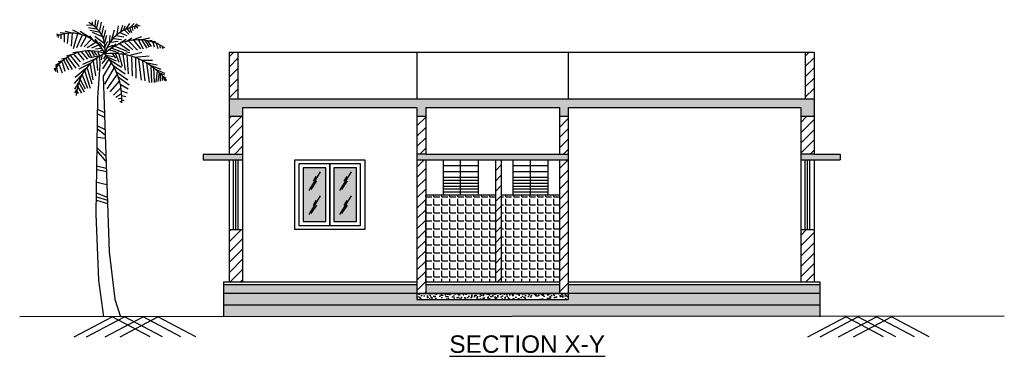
# Model space of a CAD drawing. Header units: metres. Extents: x 3.1 to 20, y 0.4 to 19.6.
# Tile 2 of 2: x 3.1 to 20, y 13.8 to 19.6. Entities that reach past the tile are written whole.
import ezdxf

# ---------------------------------------------------------------- set-up
doc = ezdxf.new("R2010")
doc.units = ezdxf.units.M
doc.header["$MEASUREMENT"] = 0
doc.layers.add('construction line', color=60, linetype='Continuous')
doc.layers.add('ELEVATION.', color=140, linetype='Continuous')
doc.styles.get("Standard").update_dxf_attribs({"font": 'arial.ttf'})
pattern_1 = [(45, (-895.78972, -197.2403), (-0.088388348, 0.088388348), [])]
pattern_2 = [(50, (-895.78972, -197.2403), (0.143452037, -0.012550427), [0.015, -0.165]), (355, (-895.78972, -197.2403), (-0.027750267, 0.150438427), [0.012, -0.132]), (100.451444, (-895.77776, -197.24134), (0.11570177, 0.137887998), [0.012748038, -0.140228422]), (46.1842, (-895.78972, -197.2003), (0.213448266, -0.033103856), [0.0225, -0.2475]), (96.635635, (-895.77193, -197.20306), (0.18693239, 0.19482372), [0.01912207, -0.21034275]), (351.184164, (-895.78972, -197.2003), (0.18693239, 0.19482372), [0.018, -0.198]), (21, (-895.76972, -197.2103), (0.11938141, -0.080523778), [0.015, -0.165]), (326, (-895.76972, -197.2103), (0.048663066, 0.14503001), [0.012, -0.132]), (71.451445, (-895.75977, -197.21701), (0.168044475, 0.06450623), [0.012748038, -0.140228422]), (37.5, (-895.78972, -197.2403), (0.002431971, 0.0665787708), [0, -0.1304, 0, -0.134, 0, -0.1325]), (7.5, (-895.78972, -197.2403), (0.0526139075, 0.0788823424), [0, -0.0764, 0, -0.1274, 0, -0.0505]), (327.5, (-895.83432, -197.2403), (0.1067644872, -0.0045109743), [0, -0.05, 0, -0.156, 0, -0.207]), (317.5, (-895.85432, -197.2403), (0.116637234, 0.020020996), [0, -0.065, 0, -0.1036, 0, -0.147])]
pattern_3 = [(37.5, (-895.789718, -197.2403), (-0.0012598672, 0.0385364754), [0, -0.0304, 0, -0.034, 0, -0.0325]), (7.5, (-895.78972, -197.2403), (0.035395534, 0.0564429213), [0, -0.0164, 0, -0.0274, 0, -0.0105]), (327.5, (-895.81432, -197.2403), (0.0622828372, 0.0001131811), [0, -0.01, 0, -0.036, 0, -0.047]), (317.5, (-895.81432, -197.2403), (0.060122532, 0.0175535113), [0, -0.005, 0, -0.0236, 0, -0.027])]

# ---------------------------------------------------------------- blocks, each defined once
blk = doc.blocks.new('GLASShatch')
for p, q in [((9.59, 3.01), (1.87, -9.54)), ((7, -3.11), (3.17, -8.86)), ((6.69, -0.13), (4.73, -3.4))]:
    blk.add_line(p, q)
blk = doc.blocks.new('*U248')
for p, q in [((-5.567, 196.707), (-4.987, 201.167)), ((-4.407, 195.716), (-3.247, 200.672)), ((-15.232, 191.255), (-20.644, 193.981)), ((-6.727, 197.202), (-11.366, 197.45)), ((-3.441, 194.477), (-10.013, 195.716)), ((-1.894, 192.494), (-9.24, 193.733)), ((-7.5, 199.68), (-7.5, 197.946)), ((-2.474, 193.733), (-1.315, 199.433)), ((-1.121, 190.759), (0.232, 196.955)), ((0.038, 188.281), (1.778, 193.981)), ((5.837, 187.786), (7.577, 194.229)), ((9.317, 191.255), (10.283, 196.955)), ((11.829, 192.99), (13.182, 197.45)), ((13.956, 194.229), (14.729, 196.955)), ((14.536, 193.981), (17.242, 191.255)), ((15.116, 194.477), (17.822, 198.689)), ((16.082, 194.972), (17.822, 192.494)), ((18.015, 195.716), (20.914, 198.689)), ((18.015, 195.468), (18.981, 192.494)), ((19.368, 196.459), (19.948, 193.733)), ((20.914, 196.459), (21.301, 194.972)), ((21.301, 196.459), (22.847, 198.441)), ((22.074, 196.707), (23.427, 195.716)), ((23.234, 196.707), (23.62, 197.698)), ((-29.729, 190.759), (-31.469, 191.255)), ((-30.309, 190.512), (-30.695, 189.025)), ((-25.283, 191.751), (-29.342, 192.246)), ((-28.763, 190.759), (-28.763, 188.281)), ((-26.443, 191.503), (-26.636, 186.051)), ((-20.064, 191.751), (-25.863, 193.238)), ((-23.737, 191.751), (-24.51, 185.06)), ((-21.031, 191.998), (-21.804, 183.325)), ((-17.551, 191.503), (-20.451, 181.343)), ((-14.265, 190.759), (-18.131, 182.086)), ((-9.433, 189.025), (-15.618, 193.238)), ((-11.753, 189.768), (-15.425, 182.83)), ((-8.08, 188.034), (-12.912, 182.83)), ((-6.147, 186.299), (-9.24, 190.264)), ((-0.541, 189.52), (-7.307, 192.494)), ((-5.76, 190.016), (0.618, 185.308)), ((-5.76, 188.034), (-1.508, 182.582)), ((1.005, 185.803), (2.358, 190.759)), ((4.098, 185.06), (4.678, 190.512)), ((6.997, 188.529), (12.216, 187.786)), ((8.544, 190.512), (13.763, 189.52)), ((9.51, 184.317), (15.502, 188.034)), ((11.25, 192.494), (15.889, 190.512)), ((15.695, 186.299), (19.368, 188.777)), ((19.368, 187.29), (26.133, 189.768)), ((20.721, 187.042), (25.167, 181.343)), ((23.814, 187.29), (26.907, 181.343)), ((24.78, 187.538), (31.546, 188.777)), ((26.133, 187.29), (29.419, 181.838)), ((28.066, 187.29), (30.966, 182.582)), ((29.806, 186.795), (32.319, 183.078)), ((29.999, 186.795), (33.092, 187.29)), ((-12.332, 180.104), (-9.433, 175.643)), ((-4.987, 185.803), (-10.979, 182.086)), ((-10.206, 180.104), (-8.08, 175.891)), ((-8.273, 180.104), (-6.147, 176.635)), ((-3.247, 183.821), (-8.08, 181.838)), ((-1.315, 181.591), (-5.374, 181.095)), ((-2.668, 185.803), (1.198, 181.343)), ((-0.348, 180.352), (-1.894, 180.104)), ((1.005, 182.582), (2.938, 186.547)), ((2.938, 182.582), (6.61, 183.821)), ((4.098, 180.847), (8.35, 179.608)), ((4.871, 186.051), (10.09, 186.547)), ((4.871, 181.591), (8.544, 184.812)), ((5.644, 181.838), (13.569, 178.865)), ((7.77, 183.325), (16.082, 179.856)), ((11.25, 184.812), (17.628, 180.352)), ((14.536, 185.803), (19.948, 180.847)), ((17.242, 186.547), (23.041, 180.599)), ((32.512, 186.299), (35.218, 186.299)), ((33.479, 186.051), (34.445, 182.83)), ((35.605, 185.556), (37.151, 185.308)), ((35.798, 185.308), (36.958, 181.591)), ((38.118, 184.317), (38.504, 181.838)), ((39.857, 182.83), (40.244, 181.591)), ((-27.409, 173.413), (-30.695, 172.67)), ((-25.09, 175.148), (-28.376, 174.404)), ((-26.829, 173.661), (-23.544, 167.218)), ((-25.476, 174.652), (-21.224, 167.466)), ((-21.031, 177.626), (-24.897, 176.387)), ((-24.317, 175.891), (-18.711, 168.457)), ((-22.191, 176.635), (-16.391, 169.448)), ((-15.618, 179.36), (-20.644, 178.617)), ((-20.064, 177.626), (-15.812, 172.67)), ((-17.358, 178.617), (-13.299, 173.661)), ((-15.038, 179.36), (-10.786, 174.404)), ((-4.214, 175.148), (-14.072, 170.935)), ((-1.701, 176.882), (-8.66, 175.396)), ((-6.34, 179.608), (-4.6, 177.13)), ((-4.6, 174.9), (-4.021, 166.722)), ((-4.021, 179.36), (-2.861, 177.378)), ((-2.668, 176.387), (-2.376, 170.594)), ((-0.928, 176.882), (-1.508, 173.909)), ((2.551, 175.891), (-0.928, 171.431)), ((3.711, 174.404), (-0.541, 167.961)), ((1.585, 177.13), (0.038, 174.652)), ((1.585, 177.13), (6.61, 176.139)), ((2.938, 175.891), (8.737, 173.413)), ((4.291, 173.909), (12.216, 168.953)), ((6.224, 178.121), (8.157, 175.148)), ((7.384, 178.369), (10.476, 179.36)), ((8.157, 178.121), (10.476, 172.422)), ((10.476, 177.874), (12.796, 169.696)), ((11.829, 177.874), (18.015, 179.113)), ((13.182, 177.874), (14.729, 166.97)), ((15.889, 177.13), (16.855, 164.492)), ((18.015, 177.13), (26.133, 179.113)), ((18.981, 175.891), (19.561, 163.005)), ((20.914, 175.891), (30.966, 176.635)), ((21.688, 175.396), (22.074, 161.518)), ((23.814, 174.404), (25.554, 160.279)), ((25.554, 173.661), (33.285, 173.661)), ((-32.628, 167.961), (-33.208, 167.961)), ((-32.628, 167.713), (-32.435, 165.979)), ((-28.956, 172.174), (-32.435, 170.192)), ((-31.082, 169.944), (-32.435, 169.2)), ((-31.662, 168.705), (-31.082, 165.483)), ((-29.922, 170.687), (-27.989, 165.235)), ((-27.989, 172.422), (-26.056, 166.227)), ((-12.139, 167.961), (-19.098, 162.014)), ((-8.466, 171.678), (-16.585, 167.713)), ((-12.719, 166.722), (-9.046, 154.828)), ((-10.979, 168.457), (-7.887, 157.801)), ((-8.853, 170.935), (-7.113, 160.527)), ((-6.92, 172.917), (-5.374, 163.253)), ((5.257, 171.926), (-0.155, 163.005)), ((7.384, 168.705), (0.812, 157.553)), ((6.417, 170.439), (14.729, 164.492)), ((26.52, 173.165), (28.066, 159.784)), ((28.839, 172.174), (36.378, 170.687)), ((29.226, 171.926), (30.966, 158.545)), ((30.966, 170.687), (38.891, 167.713)), ((32.126, 169.696), (32.512, 158.545)), ((34.058, 168.705), (34.445, 158.545)), ((35.412, 167.713), (41.404, 164.988)), ((-14.265, 164.244), (-19.678, 158.049)), ((-15.618, 160.775), (-12.332, 154.332)), ((-14.265, 163.749), (-10.786, 154.828)), ((9.317, 164.244), (2.358, 154.332)), ((8.544, 165.979), (16.662, 160.527)), ((10.09, 162.51), (17.435, 157.058)), ((36.378, 166.474), (35.605, 158.792)), ((37.731, 165.235), (36.958, 159.288)), ((37.924, 165.235), (41.404, 163.749)), ((38.504, 164.492), (38.504, 159.536)), ((39.664, 163.253), (42.37, 161.766)), ((39.857, 162.757), (39.857, 160.031)), ((40.824, 161.766), (41.21, 160.031)), ((41.21, 161.518), (42.757, 160.279)), ((-16.005, 160.031), (-19.484, 154.084)), ((-18.131, 153.589), (-19.484, 151.606)), ((-17.358, 155.819), (-14.845, 151.358)), ((-16.585, 158.545), (-13.106, 152.35)), ((10.863, 159.784), (4.484, 152.35)), ((11.829, 155.075), (6.804, 150.119)), ((11.443, 157.553), (16.855, 154.332)), ((-17.938, 152.597), (-16.972, 151.111)), ((12.603, 151.111), (8.544, 148.385)), ((12.216, 148.137), (10.09, 147.393)), ((12.216, 153.093), (16.082, 151.606)), ((12.409, 146.898), (13.763, 146.402)), ((12.603, 149.872), (15.116, 149.128)), ((-4.081, 140.645), (0.753, 138.261)), ((12.409, 145.659), (11.056, 145.659)), ((-4.081, 137.547), (0.753, 135.163)), ((-4.081, 129.205), (1.124, 126.821)), ((-4.081, 127.298), (1.31, 123.246)), ((-4.081, 121.578), (1.31, 120.863)), ((-4.267, 114.428), (1.682, 108.708)), ((-4.453, 112.283), (1.682, 105.133)), ((-4.639, 102.273), (1.868, 100.604)), ((-4.453, 99.651), (2.24, 98.459)), ((-4.453, 91.071), (2.426, 89.641)), ((-4.825, 83.921), (2.612, 81.061)), ((-4.639, 81.299), (2.797, 78.916)), ((-4.639, 78.916), (2.797, 76.771))]:
    blk.add_line(p, q)
for points in [[(-2.363, 170.553), (-3.88, 148.505), (-4.988, 69.634), (-3.325, 24.869), (0, 0)], [(-0.116, 162.848), (0.554, 143.532), (2.217, 96.635), (3.88, 44.054), (7.76, 12.079), (11.64, 0)]]:
    blk.add_lwpolyline(points)
for centre, radius, start, end in [((-18.427, 181.448), 19.715, 350.285, 64.11229), ((25.595, 171.567), 25.395, 91.40319, 163.882), ((-21.738, 166.094), 25.899, 27.67115, 112.5305), ((23.687, 155.341), 32.188, 56.19272, 134.3213), ((-9.259, 151.732), 28.386, 68.38311, 147.5322), ((14.394, 148.393), 32.752, 113.7592, 177.4133), ((5.828, 132.718), 45.639, 35.98777, 95.82273), ((-32.8, 147.923), 45.309, 356.1943, 41.37848)]:
    blk.add_arc(centre, radius, start, end)

msp = doc.modelspace()

# ---------------------------------------------------------------- hatches: boundary and pattern name
at = {"layer": 'construction line'}
h = msp.add_hatch(dxfattribs=at)
h.set_pattern_fill('ANSI31')
h.set_pattern_definition(pattern_1)
h.paths.add_polyline_path([(6.827, 19.057), (6.677, 19.057), (6.677, 18.257), (6.827, 18.257)])
h.paths.add_polyline_path([(6.907, 17.957), (6.677, 17.957), (6.677, 17.307), (6.907, 17.307)])
h.paths.add_polyline_path([(6.907, 16.007), (6.677, 16.007), (6.677, 15.107), (6.907, 15.107)])
h.paths.add_polyline_path([(10.057, 17.957), (9.907, 17.957), (9.907, 17.307), (10.057, 17.307)])
h.paths.add_polyline_path([(10.057, 17.207), (9.907, 17.207), (9.907, 15.107), (10.057, 15.107)])
h.paths.add_polyline_path([(11.357, 17.207), (11.257, 17.207), (11.257, 15.107), (11.357, 15.107)])
h.paths.add_polyline_path([(12.507, 17.207), (12.357, 17.207), (12.357, 15.107), (12.507, 15.107)])
h.paths.add_polyline_path([(12.507, 17.957), (12.357, 17.957), (12.357, 17.307), (12.507, 17.307)])
h.paths.add_polyline_path([(16.737, 19.057), (16.587, 19.057), (16.587, 18.257), (16.737, 18.257)])
h.paths.add_polyline_path([(16.737, 17.957), (16.507, 17.957), (16.507, 17.307), (16.737, 17.307)])
h.paths.add_polyline_path([(16.737, 16.007), (16.507, 16.007), (16.507, 15.107), (16.737, 15.107)])
h = msp.add_hatch(dxfattribs=at)
h.set_pattern_fill('AR-CONC', scale=0.02)
h.set_pattern_definition(pattern_2)
h.paths.add_polyline_path([(16.737, 18.257), (8.886, 18.257), (8.886, 18.107), (9.907, 18.107), (9.907, 17.957), (10.057, 17.957), (10.057, 18.107), (12.357, 18.107), (12.357, 17.957), (12.507, 17.957), (12.507, 18.107), (16.507, 18.107), (16.507, 17.957), (16.737, 17.957)])
h.paths.add_polyline_path([(8.886, 18.257), (6.677, 18.257), (6.677, 17.957), (6.907, 17.957), (6.907, 18.107), (8.886, 18.107)])
h.paths.add_polyline_path([(16.837, 15.057), (12.507, 15.057), (12.507, 14.907), (16.837, 14.907)])
h.paths.add_polyline_path([(9.907, 15.057), (8.886, 15.057), (8.886, 14.907), (9.907, 14.907)])
h.paths.add_polyline_path([(8.886, 15.057), (6.577, 15.057), (6.577, 14.907), (8.886, 14.907)])
h.paths.add_polyline_path([(6.907, 17.307), (6.227, 17.307), (6.227, 17.207), (6.907, 17.207)])
h.paths.add_polyline_path([(17.187, 17.307), (16.507, 17.307), (16.507, 17.207), (17.187, 17.207)])
h.paths.add_polyline_path([(12.507, 17.307), (9.907, 17.307), (9.907, 17.207), (12.507, 17.207)])
at = {"layer": 'construction line', "true_color": 0x7aafdf}
h = msp.add_hatch(color=143, dxfattribs=at)
h.set_gradient(color1=(0, 0, 255), color2=(173, 221, 247))
h.paths.add_polyline_path([(8.337, 17.067), (7.947, 17.067), (7.947, 16.147), (8.337, 16.147)])
h = msp.add_hatch(color=143, dxfattribs=at)
h.set_gradient(color1=(0, 0, 255), color2=(173, 221, 247))
h.paths.add_polyline_path([(8.867, 17.067), (8.477, 17.067), (8.477, 16.147), (8.867, 16.147)])
at = {"layer": 'construction line', "true_color": 0x000000}
h = msp.add_hatch(dxfattribs=at)
h.set_pattern_fill('ANGLE', color=18, scale=0.5)
h.set_pattern_definition([(0, (-895.78972, -197.2403), (0, 0.1375), [0.1, -0.0375]), (90, (-895.78972, -197.2403), (-0.1375, 8e-18), [0.1, -0.0375])])
h.paths.add_polyline_path([(11.257, 16.607), (10.057, 16.607), (10.057, 15.107), (11.257, 15.107)])
h.paths.add_polyline_path([(12.357, 16.607), (11.357, 16.607), (11.357, 15.107), (12.357, 15.107)])
at = {"layer": 'construction line'}
h = msp.add_hatch(dxfattribs=at)
h.set_pattern_fill('ANSI31')
h.set_pattern_definition(pattern_1)
h.paths.add_polyline_path([(12.507, 15.107), (12.357, 15.107), (12.357, 14.907), (12.507, 14.907)])
h.paths.add_polyline_path([(10.057, 15.107), (9.907, 15.107), (9.907, 14.907), (10.057, 14.907)])
h = msp.add_hatch(dxfattribs=at)
h.set_pattern_fill('AR-SAND', scale=0.02)
h.set_pattern_definition(pattern_3)
h.paths.add_polyline_path([(8.886, 14.907), (6.577, 14.907), (6.577, 14.707), (8.886, 14.707)])
h.paths.add_polyline_path([(16.837, 14.907), (12.507, 14.907), (12.507, 14.807), (9.907, 14.807), (9.907, 14.907), (8.886, 14.907), (8.886, 14.707), (16.837, 14.707)])
h = msp.add_hatch(dxfattribs=at)
h.set_pattern_fill('AR-CONC', scale=0.02)
h.set_pattern_definition(pattern_2)
h.paths.add_polyline_path([(12.507, 14.907), (9.907, 14.907), (9.907, 14.807), (12.507, 14.807)])
h = msp.add_hatch(dxfattribs=at)
h.set_pattern_fill('AR-SAND', scale=0.02)
h.set_pattern_definition(pattern_3)
h.paths.add_polyline_path([(12.357, 15.057), (10.057, 15.057), (10.057, 14.907), (12.357, 14.907)])
h = msp.add_hatch(dxfattribs=at)
h.set_pattern_fill('GRAVEL', scale=0.3)
h.set_pattern_definition([(228.0127875, (-895.573718, -196.940298), (-2.4, -2.7), [0.0403608, -3.99572641]), (184.9697407, (-895.600718, -196.970298), (3.6, 0.3), [0.0692604, -6.85677743]), (132.510447, (-895.669718, -196.976298), (3, -3.3), [0.0488364, -4.83480978]), (267.273689, (-895.786718, -197.051298), (0.3, 6), [0.0630714, -6.24406741]), (292.8336542, (-895.789718, -197.114298), (-1.5, 3.6), [0.0618465, -6.12281194]), (357.273689, (-895.765718, -197.171298), (-6, 0.3), [0.0630714, -6.24406741]), (37.6942405, (-895.702718, -197.174298), (-3.9, -3), [0.0834087, -8.25745456]), (72.2553284, (-895.636718, -197.123298), (2.1, 6.6), [0.0787464, -7.79589645]), (121.4295656, (-895.612718, -197.048298), (-2.4, 3.9), [0.063285, -6.26522193]), (175.2363583, (-895.645718, -196.994298), (3.3, -0.3), [0.0722496, -3.54022877]), (222.3974378, (-895.717718, -196.988298), (-3.6, -3.3), [0.0934344, -9.2500125]), (138.814075, (-895.489718, -197.054298), (-2.1, 1.8), [0.0318903, -3.15715344]), (171.4692344, (-895.513718, -197.033298), (3.9, -0.6), [0.0606711, -6.006453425]), (225, (-895.57372, -197.0243), (-3e-17, -0.3), [0.0424263, -0.38183777]), (203.1985905, (-895.59472, -196.9883), (1.5, 0.6), [0.0228474, -2.26188453]), (291.8014095, (-895.61572, -196.9973), (-0.3, 0.9), [0.0323109, -1.58323854]), (30.9637565, (-895.60372, -197.0273), (0.9, 0.6), [0.0524787, -1.69680687]), (161.565051, (-895.55872, -197.0003), (0.6, -0.3), [0.0379473, -0.910736]), (16.3895403, (-895.789718, -196.997298), (3, 0.9), [0.05316, -5.26285354]), (70.346176, (-895.738718, -196.982298), (-1.2, -3.3), [0.0445983, -4.41522232]), (293.1985905, (-895.55872, -196.9403), (-0.6, 1.5), [0.0456945, -2.23903743]), (343.6104597, (-895.540718, -196.982298), (-3, 0.9), [0.05316, -5.26285354]), (339.4439548, (-895.78972, -197.1833), (-1.5, 0.6), [0.051264, -2.51193712]), (294.7751406, (-895.741718, -197.201298), (-1.5, 3.3), [0.0429534, -4.25239292]), (66.8014095, (-895.55572, -197.2403), (0.6, 1.5), [0.0456945, -2.23903743]), (17.3540246, (-895.537718, -197.198298), (-3.9, -1.2), [0.0502893, -4.97862708]), (69.4439548, (-895.70272, -197.2403), (-0.6, -1.5), [0.025632, -2.53756912]), (101.3099325, (-895.57372, -197.2403), (-0.3, 1.2), [0.015297, -1.51440885]), (165.9637565, (-895.57672, -197.2253), (0.9, -0.3), [0.0618465, -1.17508519]), (186.009006, (-895.636718, -197.210298), (3, 0.3), [0.057315, -5.67417695]), (303.690068, (-895.60372, -197.0543), (-0.3, 0.6), [0.0432666, -1.03839878]), (353.1572266, (-895.579718, -197.090298), (5.1, -0.6), [0.0755382, -7.47826879]), (60.945396, (-895.504718, -197.099298), (-1.2, -2.1), [0.0308868, -3.05780224]), (90, (-895.48972, -197.0723), (-0.3, 0.3), [0.018, -0.282]), (120.2564372, (-895.642718, -197.201298), (1.2, -2.1), [0.0416772, -4.126056]), (48.0127875, (-895.663718, -197.165298), (2.4, 2.7), [0.0807216, -3.95536561]), (0, (-895.60972, -197.1053), (0.3, 0.3), [0.078, -0.222]), (325.3048465, (-895.531718, -197.105298), (3, -2.1), [0.0474342, -4.69598229]), (254.054604, (-895.49272, -197.1323), (-0.3, -1.2), [0.0436806, -2.14035237]), (207.6459754, (-895.504718, -197.174298), (-5.7, -3), [0.0711195, -7.04084225]), (175.4260787, (-895.567718, -197.207298), (-3.9, 0.3), [0.0752397, -7.44872202])])
h.paths.add_polyline_path([(8.886, 14.707), (6.577, 14.707), (6.577, 14.507), (8.886, 14.507)])
h.paths.add_polyline_path([(16.837, 14.707), (8.886, 14.707), (8.886, 14.507), (16.837, 14.507)])

# ---------------------------------------------------------------- linework, layer by layer
at = {"layer": 'construction line', "color": 143, "true_color": 0x7aafdf}
for p, q in [((6.677, 19.057), (6.677, 17.307)), ((6.677, 19.057), (16.737, 19.057)), ((6.827, 19.057), (6.827, 18.257)), ((9.907, 19.057), (9.907, 18.257)), ((12.507, 19.057), (12.507, 18.257)), ((16.587, 19.057), (16.587, 18.257)), ((16.737, 19.057), (16.737, 17.307)), ((6.677, 18.257), (16.737, 18.257)), ((6.677, 17.957), (6.907, 17.957)), ((6.907, 18.107), (9.907, 18.107)), ((6.907, 18.107), (6.907, 15.107)), ((9.907, 18.107), (9.907, 14.807)), ((9.907, 18.107), (9.907, 17.957)), ((9.907, 17.957), (10.057, 17.957)), ((10.057, 18.107), (10.057, 17.307)), ((10.057, 18.107), (12.357, 18.107)), ((12.357, 18.107), (12.357, 17.307)), ((12.357, 17.957), (12.507, 17.957)), ((12.507, 18.107), (12.507, 14.807)), ((12.507, 18.107), (16.507, 18.107)), ((12.507, 18.107), (12.507, 17.957)), ((16.507, 18.107), (16.507, 15.107)), ((16.507, 17.957), (16.737, 17.957)), ((6.227, 17.307), (6.227, 17.207)), ((6.227, 17.307), (6.677, 17.307)), ((10.057, 17.307), (9.907, 17.307)), ((10.057, 17.307), (12.357, 17.307)), ((12.357, 17.307), (12.507, 17.307)), ((16.737, 17.307), (17.187, 17.307)), ((17.187, 17.307), (17.187, 17.207)), ((6.227, 17.207), (6.907, 17.207)), ((6.677, 17.207), (6.677, 15.107)), ((6.752, 16.007), (6.752, 17.207)), ((6.792, 16.007), (6.792, 17.207)), ((6.832, 16.007), (6.832, 17.207)), ((8.407, 17.137), (8.407, 16.077)), ((9.907, 17.207), (12.507, 17.207)), ((10.057, 17.207), (10.057, 14.907)), ((10.357, 17.207), (10.357, 16.607)), ((10.357, 17.107), (10.957, 17.107)), ((10.657, 16.607), (10.657, 17.207)), ((10.957, 17.207), (10.957, 16.607)), ((11.257, 17.207), (11.257, 15.107)), ((11.357, 17.207), (11.357, 15.107)), ((11.557, 17.207), (11.557, 16.607)), ((11.557, 17.107), (12.157, 17.107)), ((11.857, 16.607), (11.857, 17.207)), ((12.157, 17.207), (12.157, 16.607)), ((12.357, 17.207), (12.357, 14.907)), ((16.507, 17.207), (17.187, 17.207)), ((16.582, 16.007), (16.582, 17.207)), ((16.622, 16.007), (16.622, 17.207)), ((16.662, 16.007), (16.662, 17.207)), ((16.737, 17.207), (16.737, 15.107)), ((10.357, 17.007), (10.957, 17.007)), ((11.557, 17.007), (12.157, 17.007)), ((10.357, 16.907), (10.957, 16.907)), ((10.357, 16.857), (10.957, 16.857)), ((10.357, 16.807), (10.957, 16.807)), ((11.557, 16.907), (12.157, 16.907)), ((11.557, 16.857), (12.157, 16.857)), ((11.557, 16.807), (12.157, 16.807)), ((10.057, 16.607), (11.257, 16.607)), ((10.357, 16.757), (10.957, 16.757)), ((10.357, 16.707), (10.957, 16.707)), ((10.357, 16.657), (10.957, 16.657)), ((10.357, 16.607), (10.957, 16.607)), ((11.357, 16.607), (12.357, 16.607)), ((11.557, 16.757), (12.157, 16.757)), ((11.557, 16.707), (12.157, 16.707)), ((11.557, 16.657), (12.157, 16.657)), ((6.677, 16.007), (6.907, 16.007)), ((16.507, 16.007), (16.737, 16.007)), ((6.577, 15.107), (9.907, 15.107)), ((6.577, 15.107), (6.577, 14.507)), ((10.052, 15.107), (12.357, 15.107)), ((12.507, 15.107), (16.837, 15.107)), ((16.837, 15.107), (16.837, 14.507)), ((9.907, 15.057), (6.577, 15.057)), ((16.837, 14.907), (6.577, 14.907)), ((9.907, 14.907), (12.507, 14.907)), ((12.357, 15.057), (10.057, 15.057)), ((16.837, 15.057), (12.507, 15.057)), ((9.907, 14.807), (12.507, 14.807)), ((16.837, 14.707), (6.577, 14.707)), ((4.012, 14.162), (4.664, 14.507)), ((4.224, 14.162), (4.876, 14.507)), ((4.542, 14.162), (5.194, 14.507)), ((5.315, 14.162), (4.664, 14.507)), ((4.8, 14.162), (5.451, 14.507)), ((5.527, 14.162), (4.876, 14.507)), ((5.845, 14.162), (5.194, 14.507)), ((6.103, 14.162), (5.451, 14.507)), ((16.63, 14.162), (17.281, 14.507)), ((16.842, 14.162), (17.493, 14.507)), ((17.16, 14.162), (17.811, 14.507)), ((17.933, 14.162), (17.281, 14.507)), ((17.418, 14.162), (18.069, 14.507)), ((18.145, 14.162), (17.493, 14.507)), ((18.463, 14.162), (17.811, 14.507)), ((18.72, 14.162), (18.069, 14.507))]:
    msp.add_line(p, q, dxfattribs=at)
for points in [[(9.007, 16.007), (7.807, 16.007), (7.807, 17.207), (9.007, 17.207)], [(7.877, 16.077), (8.937, 16.077), (8.937, 17.137), (7.877, 17.137)], [(8.407, 17.137), (7.877, 17.137), (7.877, 16.077), (8.407, 16.077)], [(8.337, 17.067), (7.947, 17.067), (7.947, 16.147), (8.337, 16.147)], [(8.867, 17.067), (8.477, 17.067), (8.477, 16.147), (8.867, 16.147)]]:
    msp.add_lwpolyline(points, close=True, dxfattribs=at)
at = {"layer": 'ELEVATION.'}
for p, q in [((6.677, 17.307), (6.907, 17.307)), ((16.737, 17.307), (16.507, 17.307)), ((20.01, 14.517), (3.073, 14.507))]:
    msp.add_line(p, q, dxfattribs=at)

# ---------------------------------------------------------------- block references
at = {"layer": 'construction line', "xscale": 0.0254, "yscale": 0.0254, "zscale": 0.0254}
msp.add_blockref('*U248', (4.512, 14.507), dxfattribs=at)
at = {"layer": 'construction line', "color": 143, "true_color": 0x7aafdf, "xscale": 0.0254, "yscale": 0.0254, "zscale": 0.0254}
for p in [(7.999, 16.924), (8.529, 16.924), (7.999, 16.509), (8.529, 16.509)]:
    msp.add_blockref('GLASShatch', p, dxfattribs=at)

# ---------------------------------------------------------------- texts
at = {"layer": 'construction line', "color": 143, "true_color": 0x7aafdf, "insert": (9.845, 14.189), "char_height": 0.3, "attachment_point": 1}
msp.add_mtext_dynamic_manual_height_columns('\\pi0.61852;{\\LSECTION X-Y}', width=3.89285, gutter_width=1, heights=[0], dxfattribs=at)

doc.saveas('drawing.dxf')
